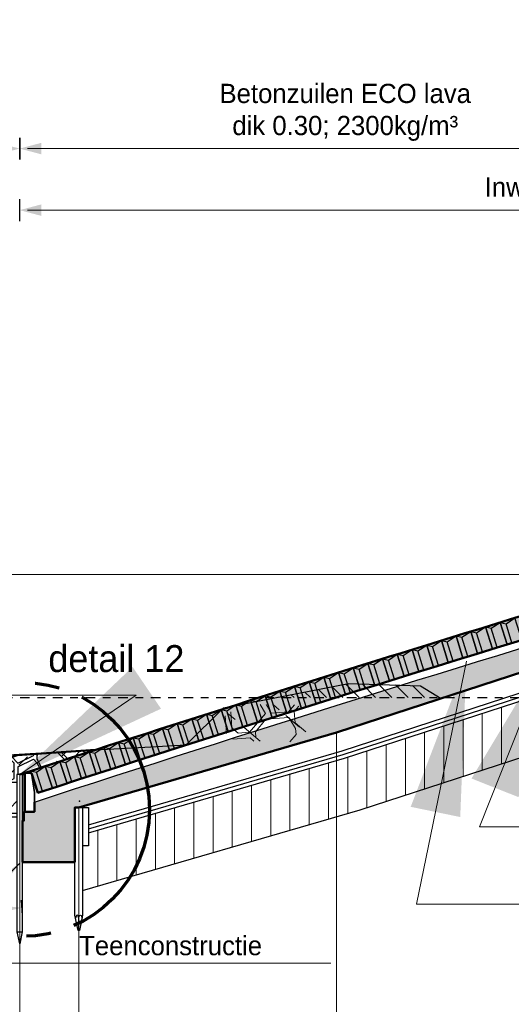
# Model space of a CAD drawing. Header units: metres. Extents: x 132 to 905, y -50 to 63.
# Tile 64 of 86: x 728.51 to 734.91, y -42.82 to -30.02. Entities that reach past the tile are written whole.
import ezdxf
from ezdxf.enums import TextEntityAlignment as Align

# ---------------------------------------------------------------- set-up
doc = ezdxf.new("R2010")
doc.units = ezdxf.units.M
doc.header["$LTSCALE"] = 0.1
doc.linetypes.add('CENTER2', pattern=[28.574999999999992, 19.05, -3.174999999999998, 3.174999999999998, -3.174999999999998])
doc.linetypes.add('NAP', pattern=[20, 12.5, -2.5, 2.5, -2.5])
for name, color, linetype in [('DP-arcering_lgrijs', 9, 'Continuous'), ('DP-BS-KANT-KREUKELBERM', 255, 'Continuous'), ('DP-BS-TEENSCHOT-GECONSTRUEERD', 198, 'Continuous'), ('DP-Matenbalk_bestaandehoogten', 6, 'Continuous'), ('DP-NW-Maatvoering', 7, 'Continuous')]:
    doc.layers.add(name, color=color, linetype=linetype)
for name, color, linetype, lineweight in [('DP-BS-arcering_klei', 253, 'Continuous', 0), ('DP-BS-arcering_kreukelberm', 253, 'Continuous', 0), ('DP-BS-Matenbalk_verlenglijnen', 253, 'Continuous', 0), ('DP-BS-profiel', 2, 'Continuous', 25), ('DP-NAP-lijn', 6, 'NAP', 25), ('DP-NW-arcering_betonzuilen', 6, 'Continuous', 25), ('DP-NW-arcering_grond ontgraven', 1, 'Continuous', 18), ('DP-NW-arcering_kreukelberm', 2, 'Continuous', 25), ('DP-NW-arcering_waterremmende_onderlaag', 7, 'Continuous', 18), ('DP-NW-Matenbalk_verlenglijnen', 135, 'Continuous', 0), ('DP-NW-Profiel', 4, 'Continuous', 50), ('DP-NW-Teenschot', 2, 'Continuous', 25), ('DP-NW-Uitvullaag', 1, 'Uitvullaag', 18), ('DP-Waterlijn', 1, 'Continuous', 13), ('DP-Waterlijn_tekst', 7, 'Continuous', 35), ('Plts-Detail', 5, 'CENTER2', 70)]:
    doc.layers.add(name, color=color, linetype=linetype, lineweight=lineweight)
doc.layers.add('DP-NW-arcrand', color=142, linetype='Continuous', plot=False)
doc.styles.add('Ontwnota-dwp-Bruinissepolder tot Grevelingendam$0$StagCAD', font='StagCAD.ttf')
doc.styles.add('StagCAD', font='StagCAD.ttf')
doc.linetypes.add('Uitvullaag', pattern='A,0,-0.005,[191,UITVULLAAG.shx,S=0.006999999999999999,R=0,X=0,Y=0],-0.5', length=0.505)
doc.dimstyles.new('GM-maatvoering', dxfattribs={"dimtxt": 2.5, "dimasz": 2.5, "dimexe": 1, "dimexo": 0, "dimgap": 1, "dimtad": 1, "dimrnd": 0.001, "dimzin": 1, "dimdsep": 46, "dimtxsty": 'StagCAD', "dimcen": 0.09, "dimclrd": 1, "dimclre": 1, "dimclrt": 7, "dimazin": 0, "dimtfac": 1, "dimtix": 1, "dimtmove": 0, "dimatfit": 3, "dimfxl": 1, "dimfxlon": 1, "dimtvp": 0.8299999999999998, "dimtolj": 1, "dimtzin": 0, "dimlwd": 15, "dimlwe": 15, "dimarcsym": 0})
doc.dimstyles.new('leader 1_100', dxfattribs={"dimscale": 0.1, "dimtxt": 2.5, "dimasz": 2, "dimexe": 0, "dimexo": 0, "dimgap": 1, "dimtad": 1, "dimrnd": 0.001, "dimzin": 1, "dimdsep": 46, "dimtxsty": 'StagCAD', "dimblk": 'RAD_PIJL', "dimcen": 0.09, "dimse1": 1, "dimse2": 1, "dimclrd": 1, "dimclre": 1, "dimclrt": 7, "dimazin": 0, "dimtfac": 1, "dimtix": 1, "dimtmove": 0, "dimatfit": 0, "dimfxl": 1, "dimtvp": 0.8299999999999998, "dimtolj": 1, "dimtzin": 0, "dimlwd": 15, "dimarcsym": 0})
doc.dimstyles.new('Ontwnota-dwp-Bruinissepolder tot Grevelingendam$0$GM-maatvoering', dxfattribs={"dimtxt": 2.5, "dimasz": 1, "dimexe": 0, "dimexo": 0, "dimgap": 1, "dimtad": 1, "dimrnd": 0.001, "dimzin": 1, "dimdsep": 46, "dimtxsty": 'Ontwnota-dwp-Bruinissepolder tot Grevelingendam$0$StagCAD', "dimblk1": 'Ontwnota-dwp-Bruinissepolder tot Grevelingendam$0$DIM_PIJL', "dimblk2": 'Ontwnota-dwp-Bruinissepolder tot Grevelingendam$0$DIM_PIJL', "dimsah": 1, "dimcen": 0.09, "dimse1": 1, "dimse2": 1, "dimclrd": 1, "dimclre": 1, "dimclrt": 7, "dimazin": 0, "dimtfac": 1, "dimtix": 1, "dimtmove": 0, "dimatfit": 3, "dimldrblk": 'Ontwnota-dwp-Bruinissepolder tot Grevelingendam$0$RAD_PIJL', "dimfxl": 1, "dimtvp": 0.8299999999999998, "dimtolj": 1, "dimtzin": 0, "dimlwd": 15, "dimarcsym": 0})
doc.dimstyles.new('Ontwnota-dwp-Bruinissepolder tot Grevelingendam$0$leader 1_100', dxfattribs={"dimscale": 0.1, "dimtxt": 2.5, "dimasz": 2, "dimexe": 0, "dimexo": 0, "dimgap": 1, "dimtad": 1, "dimrnd": 0.001, "dimzin": 1, "dimdsep": 46, "dimtxsty": 'Ontwnota-dwp-Bruinissepolder tot Grevelingendam$0$StagCAD', "dimblk": 'Ontwnota-dwp-Bruinissepolder tot Grevelingendam$0$RAD_PIJL', "dimcen": 0.09, "dimse1": 1, "dimse2": 1, "dimclrd": 1, "dimclre": 1, "dimclrt": 7, "dimazin": 0, "dimtfac": 1, "dimtix": 1, "dimtmove": 0, "dimatfit": 0, "dimfxl": 1, "dimtvp": 0.8299999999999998, "dimtolj": 1, "dimtzin": 0, "dimlwd": 15, "dimarcsym": 0})

# ---------------------------------------------------------------- blocks, each defined once
blk = doc.blocks.new('RAD_PIJL')
at = {"color": 1, "linetype": 'Continuous'}
blk.add_solid([(-2.828427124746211, -0.75), (-2.828427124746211, 0.75), (0, 0)], dxfattribs=at)
blk = doc.blocks.new('Ontwnota-dwp-Bruinissepolder tot Grevelingendam$0$DIM_PIJL')
at = {"color": 1}
blk.add_line((0, 1.414213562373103), (0, -1.414213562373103), dxfattribs=at)
at = {"color": 1, "linetype": 'ByBlock'}
blk.add_solid([(-2.828427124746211, -0.75), (-2.828427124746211, 0.75), (0, 0)], dxfattribs=at)
blk = doc.blocks.new('*D125')
at = {"layer": 'Defpoints', "color": 0, "transparency": 16777216}
for p in [(736.9804201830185, -31.69903825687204), (736.9804201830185, -37.18385292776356), (728.5140032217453, -39.8338011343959)]:
    blk.add_point(p, dxfattribs=at)
at = {"layer": 'DP-NW-Maatvoering', "color": 1, "lineweight": 15, "transparency": 16777216}
blk.add_line((728.6140032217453, -31.69903825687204), (736.8804201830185, -31.69903825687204), dxfattribs=at)
at = {"layer": 'DP-NW-Maatvoering', "color": 1, "lineweight": 15, "transparency": 16777216, "xscale": 0.1, "yscale": 0.1, "zscale": 0.1, "rotation": 180}
blk.add_blockref('Ontwnota-dwp-Bruinissepolder tot Grevelingendam$0$DIM_PIJL', (728.5140032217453, -31.69903825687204), dxfattribs=at)
at = {"layer": 'DP-NW-Maatvoering', "color": 1, "lineweight": 15, "transparency": 16777216, "xscale": 0.1, "yscale": 0.1, "zscale": 0.1}
blk.add_blockref('Ontwnota-dwp-Bruinissepolder tot Grevelingendam$0$DIM_PIJL', (736.9804201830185, -31.69903825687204), dxfattribs=at)
at = {"layer": 'DP-NW-Maatvoering', "color": 7, "transparency": 16777216, "insert": (732.747211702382, -31.2282049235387), "char_height": 0.25, "attachment_point": 5, "style": 'Ontwnota-dwp-Bruinissepolder tot Grevelingendam$0$StagCAD'}
blk.add_mtext('\\A1;Betonzuilen ECO lava\\Pdik 0.30; 2300kg/m³', dxfattribs=at)
blk = doc.blocks.new('Ontwnota-dwp-Bruinissepolder tot Grevelingendam$0$RAD_PIJL')
at = {"color": 1, "linetype": 'Continuous'}
blk.add_solid([(-2.828427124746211, -0.75), (-2.828427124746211, 0.75), (0, 0)], dxfattribs=at)
blk = doc.blocks.new('*D126')
at = {"layer": 'Defpoints', "color": 0, "transparency": 16777216}
for p in [(728.5140032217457, -31.69903825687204), (728.5140032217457, -39.83380113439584), (723.4876077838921, -40.83593070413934)]:
    blk.add_point(p, dxfattribs=at)
at = {"layer": 'DP-NW-Maatvoering', "color": 1, "lineweight": 15, "transparency": 16777216}
blk.add_line((723.5876077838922, -31.69903825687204), (728.4140032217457, -31.69903825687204), dxfattribs=at)
at = {"layer": 'DP-NW-Maatvoering', "color": 1, "lineweight": 15, "transparency": 16777216, "xscale": 0.1, "yscale": 0.1, "zscale": 0.1, "rotation": 180}
blk.add_blockref('Ontwnota-dwp-Bruinissepolder tot Grevelingendam$0$DIM_PIJL', (723.4876077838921, -31.69903825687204), dxfattribs=at)
at = {"layer": 'DP-NW-Maatvoering', "color": 1, "lineweight": 15, "transparency": 16777216, "xscale": 0.1, "yscale": 0.1, "zscale": 0.1}
blk.add_blockref('Ontwnota-dwp-Bruinissepolder tot Grevelingendam$0$DIM_PIJL', (728.5140032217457, -31.69903825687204), dxfattribs=at)
at = {"layer": 'DP-NW-Maatvoering', "color": 7, "transparency": 16777216, "insert": (726.0008055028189, -31.2282049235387), "char_height": 0.25, "attachment_point": 5, "style": 'Ontwnota-dwp-Bruinissepolder tot Grevelingendam$0$StagCAD'}
blk.add_mtext('\\A1;Kreukelberm;\\Pbreuksteen 40-200kg', dxfattribs=at)
blk = doc.blocks.new('*D127')
at = {"layer": 'Defpoints', "color": 0, "transparency": 16777216}
for p in [(745.4932041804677, -32.49903825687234), (745.4932041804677, -35.09383309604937), (728.5140032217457, -39.83380113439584)]:
    blk.add_point(p, dxfattribs=at)
at = {"layer": 'DP-NW-Maatvoering', "color": 1, "lineweight": 15, "transparency": 16777216}
blk.add_line((728.6140032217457, -32.49903825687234), (745.3932041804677, -32.49903825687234), dxfattribs=at)
at = {"layer": 'DP-NW-Maatvoering', "color": 1, "lineweight": 15, "transparency": 16777216, "xscale": 0.1, "yscale": 0.1, "zscale": 0.1, "rotation": 180}
blk.add_blockref('Ontwnota-dwp-Bruinissepolder tot Grevelingendam$0$DIM_PIJL', (728.5140032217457, -32.49903825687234), dxfattribs=at)
at = {"layer": 'DP-NW-Maatvoering', "color": 1, "lineweight": 15, "transparency": 16777216, "xscale": 0.1, "yscale": 0.1, "zscale": 0.1}
blk.add_blockref('Ontwnota-dwp-Bruinissepolder tot Grevelingendam$0$DIM_PIJL', (745.4932041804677, -32.49903825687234), dxfattribs=at)
at = {"layer": 'DP-NW-Maatvoering', "color": 7, "transparency": 16777216, "insert": (737.0036037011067, -32.23653825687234), "char_height": 0.25, "attachment_point": 5, "style": 'Ontwnota-dwp-Bruinissepolder tot Grevelingendam$0$StagCAD'}
blk.add_mtext('\\A1;Inwassen met steenslag 4/32mm', dxfattribs=at)
blk = doc.blocks.new('*U50')
at = {"layer": 'DP-NAP-lijn'}
blk.add_line((0, 0), (422.3512536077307, 0), dxfattribs=at)
at = {"layer": 'DP-Waterlijn'}
blk.add_line((0, 16.00000000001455), (205.5626785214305, 16.00000000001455), dxfattribs=at)
at = {"layer": 'DP-NAP-lijn', "style": 'StagCAD'}
blk.add_attdef('NAPLIJN', (6.246522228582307, 0.9999999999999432), '', height=2.5, dxfattribs=at)
at = {"layer": 'DP-Waterlijn_tekst', "style": 'StagCAD'}
blk.add_attdef('WP', text='', height=2.5, dxfattribs=at).set_placement((11.17347716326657, 16.00000000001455), align=Align.BOTTOM_CENTER)
blk = doc.blocks.new('dp793')
at = {"layer": 'DP-BS-arcering_klei'}
h = blk.add_hatch(dxfattribs=at)
h.set_pattern_fill('_U', color=251, scale=0.25, angle=90.00000000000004, pattern_type=0)
h.set_pattern_definition([(90, (-485.9712430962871, 14.83380113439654), (-0.25, -1e-16), [])])
h.paths.add_polyline_path([(15.47349655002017, -25.45820244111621), (18.87025396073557, -24.35342750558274), (18.87025396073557, -23.61733376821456), (15.26746155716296, -24.78912034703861), (11.93870246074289, -25.75711173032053), (11.93870246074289, -25.92896311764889), (11.86370246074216, -25.92896311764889), (11.86370246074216, -26.50791780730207)])
at = {"layer": 'DP-BS-arcering_kreukelberm'}
h = blk.add_hatch(dxfattribs=at)
h.set_pattern_fill('NATUURST', color=251, scale=0.15, angle=94.43536414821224, style=0, pattern_type=2)
h.set_pattern_definition([(94.43536414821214, (-27.78964255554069, 1.041055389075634), (-1.61150943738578, 1.379506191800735), [0.07499999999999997, -0.07499999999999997, 0.1499999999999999, -1.2]), (94.43536414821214, (-27.81801729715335, 0.4370521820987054), (-1.61150943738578, 1.379506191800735), [0.3749999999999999, -1.125]), (94.43536414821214, (-27.88699260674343, 0.3564767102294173), (-1.61150943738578, 1.379506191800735), [0.3749999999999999, -1.125]), (94.43536414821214, (-28.3130702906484, 1.000454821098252), (-1.61150943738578, 1.379506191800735), [0.07499999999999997, -1.425]), (94.43536414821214, (-28.40462026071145, 0.2411007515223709), (-1.61150943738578, 1.379506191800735), [0.2249999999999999, -1.274999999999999]), (94.43536414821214, (-28.47939565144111, 0.2353006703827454), (-1.61150943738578, 1.379506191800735), [0.2249999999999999, -1.274999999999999]), (94.43536414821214, (-28.62377201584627, 1.126805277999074), (-1.61150943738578, 1.379506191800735), [0.4499999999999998, -1.05]), (94.43536414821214, (-28.69274732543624, 1.046229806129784), (-1.61150943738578, 1.379506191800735), [0.4499999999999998, -1.05]), (94.43536414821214, (-28.81329770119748, 0.6607526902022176), (-1.61150943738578, 1.379506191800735), [0.1499999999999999, -1.349999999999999]), (94.43536414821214, (-28.89387317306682, 0.7297279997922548), (-1.61150943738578, 1.379506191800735), [0.07499999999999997, -1.425]), (94.43536414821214, (-28.99122322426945, 0.0451493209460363), (-1.61150943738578, 1.379506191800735), [0.07499999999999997, -0.07499999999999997, 0.07499999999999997, -1.274999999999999]), (184.4353641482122, (-28.69212166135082, 0.06834964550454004), (-1.379506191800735, -1.61150943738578), [0.2249999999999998, -1.274999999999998]), (184.4353641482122, (-28.1744940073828, 0.1837256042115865), (-1.379506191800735, -1.61150943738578), [0.07499999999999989, -0.1499999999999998, 0.07499999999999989, -0.1499999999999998, 0.2999999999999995, -0.7499999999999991]), (184.4353641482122, (-29.08339885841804, 0.2636754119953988), (-1.379506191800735, -1.61150943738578), [0.07499999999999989, -1.424999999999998]), (184.4353641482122, (-28.42782058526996, 0.5402023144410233), (-1.379506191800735, -1.61150943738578), [0.07499999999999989, -1.424999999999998]), (184.4353641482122, (-28.80749762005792, 0.585977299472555), (-1.379506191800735, -1.61150943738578), [0.07499999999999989, -1.424999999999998]), (184.4353641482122, (-27.99656848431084, 0.7993289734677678), (-1.379506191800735, -1.61150943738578), [0.1499999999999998, -1.349999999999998]), (184.4353641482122, (-27.92759317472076, 0.8799044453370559), (-1.379506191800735, -1.61150943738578), [0.2249999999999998, -1.274999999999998]), (184.4353641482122, (-28.83069794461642, 0.8850788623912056), (-1.379506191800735, -1.61150943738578), [0.1499999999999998, -0.07499999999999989, 0.1499999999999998, -1.124999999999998]), (184.4353641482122, (-28.38784568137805, 0.9946547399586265), (-1.379506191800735, -1.61150943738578), [0.2999999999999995, -1.199999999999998]), (184.4353641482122, (-28.39364576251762, 1.069430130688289), (-1.379506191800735, -1.61150943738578), [0.1499999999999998, -1.349999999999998]), (184.4353641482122, (-27.88181818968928, 1.259581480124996), (-1.379506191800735, -1.61150943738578), [0.2999999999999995, -1.199999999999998]), (184.4353641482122, (-27.88761827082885, 1.334356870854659), (-1.379506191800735, -1.61150943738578), [0.2249999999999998, -1.274999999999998]), (139.4353641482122, (-27.9159930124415, 0.7303536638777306), (-1.495507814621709, -0.1160016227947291), [0.106066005, -2.01525433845]), (139.4353641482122, (-28.30727020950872, 0.9256794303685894), (-1.495507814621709, -0.1160016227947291), [0.106066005, -2.01525433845]), (139.4353641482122, (-28.54319654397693, 1.057829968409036), (-1.495507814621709, -0.1160016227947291), [0.106066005, -2.01525433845]), (139.4353641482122, (-28.61154618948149, -0.0006256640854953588), (-1.495507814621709, -0.1160016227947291), [0.106066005, -2.01525433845]), (139.4353641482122, (-28.92224791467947, 0.1257247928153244), (-1.495507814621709, -0.1160016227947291), [0.106066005, -2.01525433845]), (139.4353641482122, (-28.15191934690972, 0.8625042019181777), (-1.495507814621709, -0.1160016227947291), [0.2121315, -1.909188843]), (139.4353641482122, (-29.13559958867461, 0.9366539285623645), (-1.495507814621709, -0.1160016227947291), [0.2121315, -1.909188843]), (229.4353641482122, (-27.70906708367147, 0.9720800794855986), (0.1160016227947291, -1.495507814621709), [0.2121315, -1.909188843]), (229.4353641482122, (-27.78964255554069, 1.041055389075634), (0.1160016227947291, -1.495507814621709), [0.2121315, -1.909188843]), (229.4353641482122, (-28.18091975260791, 1.236381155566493), (0.1160016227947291, -1.495507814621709), [0.2121315, -1.909188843]), (229.4353641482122, (-28.68694724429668, 0.971454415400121), (0.1160016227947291, -1.495507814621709), [0.2121315, -1.909188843]), (229.4353641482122, (-28.69274732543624, 1.046229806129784), (0.1160016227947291, -1.495507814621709), [0.2121315, -1.909188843]), (229.4353641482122, (-28.22089465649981, 0.7819287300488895), (0.1160016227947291, -1.495507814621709), [0.318198, -1.803122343]), (229.4353641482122, (-28.18671983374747, 1.311156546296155), (0.1160016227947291, -1.495507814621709), [0.318198, -1.803122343]), (229.4353641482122, (-28.14611926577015, 0.787728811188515), (0.1160016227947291, -1.495507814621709), [0.42426405, -1.697056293]), (229.4353641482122, (-28.99122322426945, 0.0451493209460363), (0.1160016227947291, -1.495507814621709), [0.42426405, -1.697056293]), (229.4353641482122, (-28.91644783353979, 0.05094940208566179), (0.1160016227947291, -1.495507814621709), [0.42426405, -1.697056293]), (229.4353641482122, (-28.09971861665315, 0.1895256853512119), (0.1160016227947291, -1.495507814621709), [0.106066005, -2.01525433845]), (229.4353641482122, (-28.47359557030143, 0.1605252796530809), (0.1160016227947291, -1.495507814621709), [0.106066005, -2.01525433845]), (121.0004153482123, (-27.79544263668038, 1.115830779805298), (-0.1160016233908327, 1.49550781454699), [0.167705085, -3.18639687]), (121.0004153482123, (-28.22089465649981, 0.7819287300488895), (-0.1160016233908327, 1.49550781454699), [0.167705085, -3.18639687]), (121.0004153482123, (-28.11194444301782, 1.316956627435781), (-0.1160016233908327, 1.49550781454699), [0.3354102, -3.0186917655]), (121.0004153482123, (-28.18671983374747, 1.311156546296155), (-0.1160016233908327, 1.49550781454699), [0.3354102, -3.0186917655]), (157.8703129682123, (-28.89967325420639, 0.8045033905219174), (-1.495507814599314, -0.1160016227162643), [0.1677, -1.677, 0.3354, -1.1740019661]), (157.8703129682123, (-28.24346931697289, 0.1031501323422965), (-1.495507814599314, -0.1160016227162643), [0.167705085, -3.18639687]), (157.8703129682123, (-27.66266643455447, 0.3738769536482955), (-1.495507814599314, -0.1160016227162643), [0.167705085, -3.18639687]), (157.8703129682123, (-28.24926939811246, 0.177925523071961), (-1.495507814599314, -0.1160016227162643), [0.167705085, -3.18639687]), (157.8703129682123, (-28.98024872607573, 0.8734787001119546), (-1.495507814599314, -0.1160016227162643), [0.167705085, -3.18639687]), (157.8703129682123, (-28.89967325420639, 0.8045033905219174), (-1.495507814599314, -0.1160016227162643), [0.167705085, -3.18639687]), (157.8703129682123, (-28.50259597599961, 0.534402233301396), (-1.495507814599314, -0.1160016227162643), [0.3354102, -3.0186917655]), (157.8703129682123, (-28.49679589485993, 0.4596268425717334), (-1.495507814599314, -0.1160016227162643), [0.3354102, -3.0186917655]), (211.0004153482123, (-28.47939565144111, 0.2353006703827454), (-1.49550781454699, -0.1160016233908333), [0.1677050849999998, -3.186396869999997]), (211.0004153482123, (-27.81221721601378, 0.3622767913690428), (-1.49550781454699, -0.1160016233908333), [0.3354101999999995, -3.018691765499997]), (211.0004153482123, (-27.88699260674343, 0.3564767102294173), (-1.49550781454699, -0.1160016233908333), [0.3354101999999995, -3.018691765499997]), (247.8703129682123, (-28.88227301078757, 0.5801772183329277), (0.1160016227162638, -1.495507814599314), [0.3354102, -3.0186917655]), (247.8703129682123, (-28.89387317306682, 0.7297279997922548), (0.1160016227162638, -1.495507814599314), [0.503115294, -2.8509866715]), (139.4353641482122, (-27.65929902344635, 0.3304638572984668), (-0.3048306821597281, -0.3560966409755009), [0.234375, -0.1171875])])
h.paths.add_polyline_path([(13.83350564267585, -24.55974781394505), (14.63230234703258, -24.57758329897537), (14.96697506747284, -24.25191627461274), (14.63656575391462, -24.09506023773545), (13.93067713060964, -24.08793510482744), (13.5914509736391, -24.32823679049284)])
at = {"layer": 'DP-BS-KANT-KREUKELBERM'}
blk.add_point((15.16444406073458, -24.45457929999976), dxfattribs=at)
at = {"layer": 'DP-BS-Matenbalk_verlenglijnen'}
for p, q in [((15.16444406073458, -24.45457929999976), (15.16444406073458, -31.09999999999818)), ((11.81370246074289, -25.42896311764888), (11.81370246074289, -31.09999999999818))]:
    blk.add_line(p, q, dxfattribs=at)
at = {"layer": 'DP-BS-profiel', "color": 1}
for p, q in [((11.76370246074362, -25.42896311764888), (11.86370246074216, -25.42896311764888)), ((11.81370246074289, -27.02896311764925), (11.81370246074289, -26.86896286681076))]:
    blk.add_line(p, q, dxfattribs=at)
for points in [[(11.8137024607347, -25.42896311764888), (15.16444406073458, -24.45457929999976), (18.92025396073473, -23.23302469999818)], [(11.93870246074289, -25.65296939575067), (15.23802798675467, -24.69353719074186), (18.87025396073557, -23.5121775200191)], [(11.93870246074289, -25.75711173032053), (15.26746155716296, -24.78912034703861), (18.87025396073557, -23.61733376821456)], [(11.53972516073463, -24.70799999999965), (12.67200256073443, -24.64435739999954), (13.21209746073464, -24.61399999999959), (13.69648966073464, -24.13399999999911), (15.31981456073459, -23.8179999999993), (16.2588118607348, -23.84599999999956), (16.52672563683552, -24.01150540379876)], [(11.86370246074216, -26.50791780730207), (15.47349655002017, -25.45820244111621), (18.87025396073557, -24.35342750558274)], [(2.876297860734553, -25.87799999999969), (5.233307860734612, -25.08799999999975), (11.53972516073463, -24.70799999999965)], [(11.86370246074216, -25.42896311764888), (11.93870246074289, -25.42896311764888), (11.93870246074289, -25.92896311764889), (11.86370246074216, -25.92896311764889)]]:
    blk.add_lwpolyline(points, dxfattribs=at)
at = {"layer": 'DP-BS-profiel', "color": 8}
blk.add_lwpolyline([(11.93870246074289, -25.70504056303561), (15.25274477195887, -24.74132876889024), (18.87025396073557, -23.56475564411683)], dxfattribs=at)
at = {"layer": 'DP-BS-profiel', "color": 1}
blk.add_lwpolyline([(11.76370246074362, -26.82896311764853), (11.76370246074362, -25.42896311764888), (11.77370246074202, -25.41896311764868), (11.85370246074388, -25.41896311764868), (11.86370246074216, -25.42896311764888), (11.86370246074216, -26.82896311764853), (11.82370246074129, -27.02896311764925), (11.80370246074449, -27.02896311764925)], close=True, dxfattribs=at)
blk.add_ellipse((11.79270246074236, -26.8689631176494), major_axis=(0, 0.0399999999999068), ratio=0.5250000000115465, start_param=4.712388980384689, end_param=7.853981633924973, dxfattribs=at)
at = {"layer": 'DP-BS-profiel', "color": 1, "extrusion": (0, 0, -1)}
blk.add_ellipse((11.83470246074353, -26.8689631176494), major_axis=(0, 0.0399999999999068), ratio=0.5250000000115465, start_param=4.712388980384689, end_param=7.853981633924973, dxfattribs=at)
at = {"layer": 'DP-BS-TEENSCHOT-GECONSTRUEERD'}
blk.add_point((11.8233348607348, -25.34853149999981), dxfattribs=at)
at = {"layer": 'DP-Matenbalk_bestaandehoogten'}
for points in [[(15.16444406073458, -24.45457929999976, 0), (15.16444406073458, -24.45457929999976, 0)], [(11.8233348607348, -25.34853149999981, 0), (11.8233348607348, -25.34853149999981, 0)]]:
    blk.add_polyline3d(points, dxfattribs=at)
at = {"layer": 'DP-NAP-lijn', "ltscale": 4, "xscale": 0.0999999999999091, "yscale": 0.0999999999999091, "zscale": 0.0999999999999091}
blk.add_blockref('*U50', (0, -24.00000000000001), dxfattribs=at)
blk = doc.blocks.new('BTZL-30-20')
blk.add_line((0.0666666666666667, 0), (0.0666666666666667, 0.262))
blk.add_lwpolyline([(0, 0), (0.2, 0), (0.2, 0.3), (0, 0.3)], close=True)
blk.add_lwpolyline([(0, 0.3), (0.0666666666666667, 0.262), (0.2, 0.3)])
blk = doc.blocks.new('*D210')
at = {"layer": 'Defpoints', "color": 0, "transparency": 16777216}
for p in [(728.4790032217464, -40.53516876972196), (723.487607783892, -40.83593070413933), (728.5411657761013, -41.56680826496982)]:
    blk.add_point(p, dxfattribs=at)
at = {"layer": 'DP-NW-Maatvoering', "color": 1, "lineweight": 15, "transparency": 16777216}
for p, q in [((723.7993177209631, -41.85253345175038), (728.2916183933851, -41.58184501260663)), ((728.5351510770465, -41.46698931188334), (728.547180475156, -41.66662721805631)), ((723.5437556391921, -41.7677512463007), (723.5557850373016, -41.96738915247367))]:
    blk.add_line(p, q, dxfattribs=at)
at = {"layer": 'DP-NW-Maatvoering', "color": 1, "transparency": 16777216}
for points in [[(728.2891122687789, -41.54025378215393), (728.2941245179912, -41.62343624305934), (728.5411657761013, -41.56680826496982)], [(723.796811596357, -41.81094222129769), (723.8018238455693, -41.89412468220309), (723.5497703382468, -41.86757019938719)]]:
    blk.add_solid(points, dxfattribs=at)
at = {"layer": 'DP-NW-Maatvoering', "color": 7, "transparency": 16777216, "insert": (726.031934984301, -41.49259658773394), "char_height": 0.25, "attachment_point": 5, "rotation": 3.448249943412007, "style": 'StagCAD'}
blk.add_mtext('\\A1;5.00', dxfattribs=at)

msp = doc.modelspace()

# ---------------------------------------------------------------- hatches: boundary and pattern name
at = {"layer": 'DP-arcering_lgrijs'}
h = msp.add_hatch(color=256, dxfattribs=at)
h.dxf.hatch_style = 1
edge = h.paths.add_edge_path()
edge.add_line((737.0667301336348, -37.47115110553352), (736.9804201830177, -37.18380113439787))
edge.add_arc((848.1274652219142, -407.1340893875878), 386.286009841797, 106.7222535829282, 108.0159620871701)
edge.add_line((728.6561794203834, -39.7875319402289), (728.7489592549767, -40.07282460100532))
edge.add_arc((854.0841899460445, -426.1830436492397), 405.9433720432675, 106.7538463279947, 107.98394767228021, ccw=False)
edge = h.paths.add_edge_path()
edge.add_line((740.483355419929, -36.52100258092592), (740.3895719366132, -36.18380113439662))
edge.add_arc((856.6059123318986, -441.8497414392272), 421.9847069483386, 105.986100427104, 106.4684921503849)
edge.add_line((736.9782983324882, -37.17663031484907), (737.0667301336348, -37.47115110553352))
edge.add_line((737.0667301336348, -37.47115110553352), (737.0811209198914, -37.51905340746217))
edge.add_arc((797.9331021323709, -238.6581657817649), 210.142585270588, 105.86577000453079, 106.83249710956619, ccw=False)
at = {"layer": 'DP-NW-arcering_grond ontgraven'}
h = msp.add_hatch(dxfattribs=at)
h.set_pattern_fill('_U', color=256, scale=0.15, angle=135, pattern_type=0)
h.set_pattern_definition([(135, (0, 0), (-0.1060660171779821, -0.1060660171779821), [])])
h.paths.add_polyline_path([(732.7884505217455, -38.65180113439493), (731.8534975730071, -38.83380113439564), (733.9767370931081, -38.83380113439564), (733.7274478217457, -38.67980113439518)])
at = {"layer": 'DP-NW-arcering_kreukelberm'}
h = msp.add_hatch(dxfattribs=at)
h.set_pattern_fill('NATUURST', color=256, scale=0.1, style=0, pattern_type=2)
h.set_pattern_definition([(0, (723.2913929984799, -40.93632248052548), (1, 1), [0.05, -0.05, 0.1, -0.8]), (0, (722.8913929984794, -40.88632248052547), (1, 1), [0.25, -0.75]), (0, (722.8413929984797, -40.83632248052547), (1, 1), [0.25, -0.75]), (0, (723.2913929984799, -40.58632248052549), (1, 1), [0.05, -0.95]), (0, (722.7913929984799, -40.48632248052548), (1, 1), [0.15, -0.85]), (0, (722.7913929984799, -40.43632248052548), (1, 1), [0.15, -0.85]), (0, (723.3913929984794, -40.38632248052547), (1, 1), [0.3, -0.7000000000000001]), (0, (723.3413929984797, -40.33632248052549), (1, 1), [0.3, -0.7000000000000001]), (0, (723.0913929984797, -40.23632248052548), (1, 1), [0.1, -0.9]), (0, (723.1413929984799, -40.18632248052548), (1, 1), [0.05, -0.95]), (0, (722.6913929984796, -40.08632248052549), (1, 1), [0.05, -0.05, 0.05, -0.85]), (90, (722.6913929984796, -40.28632248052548), (-1, 1), [0.15, -0.85]), (90, (722.7413929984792, -40.63632248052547), (-1, 1), [0.05, -0.1, 0.05, -0.1, 0.2, -0.5]), (90, (722.8413929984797, -40.03632248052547), (-1, 1), [0.05, -0.95]), (90, (722.9913929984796, -40.48632248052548), (-1, 1), [0.05, -0.95]), (90, (723.0413929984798, -40.23632248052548), (-1, 1), [0.05, -0.95]), (90, (723.1413929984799, -40.78632248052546), (-1, 1), [0.1, -0.9]), (90, (723.1913929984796, -40.83632248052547), (-1, 1), [0.15, -0.85]), (90, (723.2413929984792, -40.23632248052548), (-1, 1), [0.1, -0.05, 0.1, -0.75]), (90, (723.2913929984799, -40.53632248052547), (-1, 1), [0.2, -0.8]), (90, (723.3413929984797, -40.53632248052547), (-1, 1), [0.1, -0.9]), (90, (723.4413929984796, -40.88632248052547), (-1, 1), [0.2, -0.8]), (90, (723.4913929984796, -40.88632248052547), (-1, 1), [0.15, -0.85]), (45, (723.0913929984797, -40.83632248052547), (0, 1.000000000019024), [0.07071067, -1.343502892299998]), (45, (723.2413929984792, -40.58632248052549), (0, 1.000000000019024), [0.07071067, -1.343502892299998]), (45, (723.3413929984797, -40.43632248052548), (0, 1.000000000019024), [0.07071067, -1.343502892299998]), (45, (722.6413929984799, -40.33632248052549), (0, 1.000000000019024), [0.07071067, -1.343502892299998]), (45, (722.7413929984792, -40.13632248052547), (0, 1.000000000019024), [0.07071067, -1.343502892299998]), (45, (723.1913929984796, -40.68632248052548), (0, 1.000000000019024), [0.141421, -1.272792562]), (45, (723.2913929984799, -40.03632248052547), (0, 1.000000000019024), [0.141421, -1.272792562]), (135, (723.2413929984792, -40.98632248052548), (-1.000000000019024, 0), [0.141421, -1.272792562]), (135, (723.2913929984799, -40.93632248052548), (-1.000000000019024, 0), [0.141421, -1.272792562]), (135, (723.4413929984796, -40.68632248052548), (-1.000000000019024, 0), [0.141421, -1.272792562]), (135, (723.2913929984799, -40.33632248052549), (-1.000000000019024, 0), [0.141421, -1.272792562]), (135, (723.3413929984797, -40.33632248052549), (-1.000000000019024, 0), [0.141421, -1.272792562]), (135, (723.1413929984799, -40.63632248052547), (-1.000000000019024, 0), [0.212132, -1.202081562]), (135, (723.4913929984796, -40.68632248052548), (-1.000000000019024, 0), [0.212132, -1.202081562]), (135, (723.1413929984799, -40.68632248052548), (-1.000000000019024, 0), [0.2828427, -1.131370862]), (135, (722.6913929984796, -40.08632248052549), (-1.000000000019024, 0), [0.2828427, -1.131370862]), (135, (722.6913929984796, -40.13632248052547), (-1.000000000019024, 0), [0.2828427, -1.131370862]), (135, (722.7413929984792, -40.68632248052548), (-1.000000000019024, 0), [0.07071067, -1.343502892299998]), (135, (722.7413929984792, -40.43632248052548), (-1.000000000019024, 0), [0.07071067, -1.343502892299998]), (26.56505119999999, (723.3413929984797, -40.93632248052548), (1.000000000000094, 4.000645e-10), [0.11180339, -2.12426458]), (26.56505119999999, (723.1413929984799, -40.63632248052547), (1.000000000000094, 4.000645e-10), [0.11180339, -2.12426458]), (26.56505119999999, (723.4913929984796, -40.73632248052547), (1.000000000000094, 4.000645e-10), [0.2236067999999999, -2.012461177]), (26.56505119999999, (723.4913929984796, -40.68632248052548), (1.000000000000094, 4.000645e-10), [0.2236067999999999, -2.012461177]), (63.43494882, (723.1913929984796, -40.18632248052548), (5.09986e-11, 1.000000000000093), [0.1117999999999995, -1.11799999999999, 0.2235999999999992, -0.7826679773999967]), (63.43494882, (722.6913929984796, -40.58632248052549), (5.09986e-11, 1.000000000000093), [0.1118033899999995, -2.124264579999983]), (63.43494882, (722.8413929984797, -40.98632248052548), (5.09986e-11, 1.000000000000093), [0.1118033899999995, -2.124264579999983]), (63.43494882, (722.7413929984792, -40.58632248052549), (5.09986e-11, 1.000000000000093), [0.1118033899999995, -2.124264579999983]), (63.43494882, (723.2413929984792, -40.13632248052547), (5.09986e-11, 1.000000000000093), [0.1118033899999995, -2.124264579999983]), (63.43494882, (723.1913929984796, -40.18632248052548), (5.09986e-11, 1.000000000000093), [0.1118033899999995, -2.124264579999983]), (63.43494882, (722.9913929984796, -40.43632248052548), (5.09986e-11, 1.000000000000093), [0.2236067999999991, -2.012461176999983]), (63.43494882, (722.9413929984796, -40.43632248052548), (5.09986e-11, 1.000000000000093), [0.2236067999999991, -2.012461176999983]), (116.5650512, (722.7913929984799, -40.43632248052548), (-4.000649e-10, 1.000000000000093), [0.1118033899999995, -2.124264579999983]), (116.5650512, (722.8413929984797, -40.88632248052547), (-4.000649e-10, 1.000000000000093), [0.2236067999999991, -2.012461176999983]), (116.5650512, (722.8413929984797, -40.83632248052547), (-4.000649e-10, 1.000000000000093), [0.2236067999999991, -2.012461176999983]), (153.43494882, (723.0413929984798, -40.18632248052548), (-1.000000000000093, 5.099899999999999e-11), [0.2236067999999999, -2.012461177]), (153.43494882, (723.1413929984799, -40.18632248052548), (-1.000000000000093, 5.099899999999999e-11), [0.335410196, -1.900657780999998]), (45, (722.8123639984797, -40.98632248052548), (-0.2209708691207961, 0.2209708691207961), [0.15625, -0.078125])])
h.paths.add_polyline_path([(723.4876077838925, -40.8359307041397), (722.82808912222, -40.17641204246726), (727.558095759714, -39.89140037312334), (728.4807380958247, -39.58385292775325), (729.4999477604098, -39.51417022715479), (728.5140032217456, -39.83380113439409), (728.4790032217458, -39.83380113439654), (728.4790032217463, -40.18516876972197), (728.4790032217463, -40.53516876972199)])
at = {"layer": 'DP-NW-arcering_waterremmende_onderlaag'}
h = msp.add_hatch(dxfattribs=at)
h.set_pattern_fill('GWI_ZANDGRIND', color=256, scale=0.3, pattern_type=2)
h.set_pattern_definition([(0, (44.54971207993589, -3.883380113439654), (0, 0.075), [0, -0.0866025]), (0, (44.53966387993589, -3.920880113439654), (0.0866025, 0.15), [0.0200964, -0.1531086]), (30, (44.55976027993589, -3.920880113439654), (0.0866025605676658, 0.1499999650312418), [0.0200964, -0.2799036]), (59.99999999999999, (44.57716387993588, -3.910831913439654), (-0.0866025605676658, 0.1499999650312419), [0.0200964, -0.1531086]), (90, (44.58721207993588, -3.893428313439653), (-0.0866025, 0.15), [0.0200964, -0.2799036]), (119.9999999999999, (44.58721207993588, -3.873331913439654), (-0.1732050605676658, -3.49687581e-08), [0.0200964, -0.1531086]), (150, (44.57716387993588, -3.855928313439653), (-0.1732050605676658, 3.49687581e-08), [0.0200964, -0.2799036]), (180, (44.55976027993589, -3.845880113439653), (-0.0866025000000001, -0.15), [0.0200964, -0.1531086]), (210, (44.53966387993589, -3.845880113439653), (-0.0866025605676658, -0.1499999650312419), [0.0200964, -0.2799036]), (240, (44.52226027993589, -3.855928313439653), (0.0866025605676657, -0.1499999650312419), [0.0200964, -0.1531086]), (270, (44.51221207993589, -3.873331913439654), (0.0866025, -0.15), [0.0200964, -0.2799036]), (300.0000000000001, (44.51221207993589, -3.893428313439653), (0.1732050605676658, 3.49687582e-08), [0.0200964, -0.1531086]), (329.9999999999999, (44.52226027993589, -3.910831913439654), (0.1732050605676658, -3.49687582e-08), [0.0200964, -0.2799036])])
edge = h.paths.add_edge_path()
edge.add_line((728.5690032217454, -40.31837689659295), (728.5690032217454, -40.4338011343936))
edge.add_line((728.5690032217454, -40.4338011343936), (728.5490032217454, -40.4338011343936))
edge.add_line((728.5490032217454, -40.4338011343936), (728.5490032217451, -40.97548793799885))
edge.add_line((728.5490032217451, -40.97548793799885), (729.2323384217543, -40.97548793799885))
edge.add_line((729.2323384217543, -40.97548793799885), (729.2323384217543, -40.26276425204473))
edge.add_line((729.2323384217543, -40.26276425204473), (729.2823384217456, -40.2627642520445))
edge.add_line((729.2823384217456, -40.2627642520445), (732.6330800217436, -39.28838043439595))
edge.add_line((732.6330800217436, -39.28838043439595), (736.3888899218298, -38.06682583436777))
edge.add_line((736.3888899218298, -38.06682583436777), (743.9134675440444, -35.73838224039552))
edge.add_arc((764.4583360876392, -122.3759456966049), 89.04021015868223, 103.3404642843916, 106.4464790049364)
edge.add_arc((848.0130438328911, -406.7758724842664), 385.4599693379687, 106.3895265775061, 106.7212889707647)
edge.add_line((737.1098925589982, -37.61482497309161), (737.0955067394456, -37.56693919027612))
edge.add_arc((848.0130426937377, -406.7758686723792), 385.5099653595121, 106.7212889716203, 108.0277719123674)
edge.add_line((728.7062104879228, -40.19189032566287), (728.7062104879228, -40.31837689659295))
edge.add_line((728.7062104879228, -40.31837689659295), (728.5690032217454, -40.31837689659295))

# ---------------------------------------------------------------- linework, layer by layer
at = {"layer": 'DP-NW-arcrand'}
msp.add_lwpolyline([(728.7062104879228, -40.19189032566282, -0.0057006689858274), (737.0955067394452, -37.56693919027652, -0.0056504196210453)], format="xyb", dxfattribs=at)
at = {"layer": 'DP-NW-Matenbalk_verlenglijnen'}
msp.add_line((728.5140032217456, -39.83380113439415), (728.5140032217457, -48.33380113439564), dxfattribs=at)
at = {"layer": 'DP-NW-Profiel'}
for p, q in [((728.6662104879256, -39.81837689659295), (728.7489642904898, -40.07282125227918)), ((728.5490032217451, -40.97548793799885), (729.2323384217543, -40.97548793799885))]:
    msp.add_line(p, q, dxfattribs=at)
for points in [[(728.5140032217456, -39.83380113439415, -0.0071948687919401), (739.1222463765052, -36.5471611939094, -0.0117296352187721), (743.4957711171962, -35.37155335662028, -0.0498302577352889), (745.464713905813, -35.09497591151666), (748.4908070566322, -34.97392898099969)], [(728.7489642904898, -40.07282125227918, -0.0056504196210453), (737.0667351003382, -37.47116762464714, -0.0056504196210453)]]:
    msp.add_lwpolyline(points, format="xyb", dxfattribs=at)
for points in [[(729.2823384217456, -40.2627642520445), (732.6330800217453, -39.28838043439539), (736.3888899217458, -38.06682583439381)], [(727.558095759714, -39.89140037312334), (728.4807380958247, -39.58385292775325), (729.4999477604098, -39.51417022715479)], [(728.7062104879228, -40.19337689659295), (728.7062104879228, -40.31837689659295), (728.5690032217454, -40.31837689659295), (728.5690032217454, -40.4338011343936), (728.5490032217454, -40.4338011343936), (728.5490032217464, -40.97548793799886)], [(729.2823384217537, -40.26276425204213), (729.2323384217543, -40.2627642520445), (729.2323384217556, -40.97548793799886)]]:
    msp.add_lwpolyline(points, dxfattribs=at)
at = {"layer": 'DP-NW-Teenschot'}
msp.add_line((728.4790032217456, -41.87980113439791), (728.5490032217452, -41.87980113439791), dxfattribs=at)
at = {"layer": 'DP-NW-Teenschot', "flags": 128}
msp.add_lwpolyline([(728.5200032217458, -42.03380113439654), (728.5490032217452, -41.87980113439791), (728.5490032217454, -39.83380113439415), (728.4790032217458, -39.83380113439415), (728.4790032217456, -41.87980113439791), (728.5100032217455, -42.03380113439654)], close=True, dxfattribs=at)
msp.add_lwpolyline([(728.5490032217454, -39.83380113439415), (728.5690032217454, -39.83380113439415), (728.5690032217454, -40.4338011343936), (728.5490032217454, -40.4338011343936)], dxfattribs=at)
at = {"layer": 'DP-NW-Teenschot', "color": 3, "lineweight": 35, "flags": 128}
msp.add_lwpolyline([(728.5862104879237, -40.31837689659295), (728.5862104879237, -39.81837689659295), (728.6662104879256, -39.81837689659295), (728.7062104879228, -40.06837689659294), (728.7062104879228, -40.31837689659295), (728.5862104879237, -40.31837689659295)], dxfattribs=at)
at = {"layer": 'DP-NW-Uitvullaag', "ltscale": 4, "flags": 128}
msp.add_lwpolyline([(728.7489642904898, -40.07282125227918, -0.0056504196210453), (737.0667351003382, -37.47116762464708, -0.0056504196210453)], format="xyb", dxfattribs=at)
at = {"layer": 'Plts-Detail'}
msp.add_circle((728.551857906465, -40.2894272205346), 1.649999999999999, dxfattribs=at)

# ---------------------------------------------------------------- block references
msp.add_blockref('dp793', (717.4686359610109, -14.83380113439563))
at = {"layer": 'DP-NW-arcering_betonzuilen'}
for p, rotation in [((734.6601323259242, -38.20272383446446), 17.0950302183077), ((734.8513112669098, -38.14398192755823), 17.06531325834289), ((734.2778659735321, -38.32050507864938), 17.15446413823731), ((734.4689838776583, -38.26156489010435), 17.12474717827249), ((733.8957220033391, -38.43868279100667), 17.2138980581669), ((734.0867786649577, -38.37954438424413), 17.18418109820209), ((733.513700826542, -38.55725684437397), 17.27333197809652), ((733.7046960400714, -38.49792028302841), 17.2436150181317), ((732.9409001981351, -38.73586078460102), 17.36248285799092), ((733.1318028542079, -38.67622711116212), 17.33276589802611), ((733.3227364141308, -38.61669245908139), 17.3030489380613), ((732.5591878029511, -38.85542513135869), 17.42191677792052), ((732.7500284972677, -38.79559346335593), 17.3921998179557), ((732.1775996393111, -38.9753853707), 17.48135069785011), ((732.3683781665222, -38.91535577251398), 17.45163373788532), ((731.7961361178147, -39.09574137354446), 17.54078461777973), ((731.9868522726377, -39.0355139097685), 17.51106765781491), ((731.4147976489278, -39.21649301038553), 17.6002185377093), ((731.6054512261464, -39.15606774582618), 17.57050157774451), ((731.0335846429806, -39.33764015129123), 17.65965245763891), ((731.2241754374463, -39.27701715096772), 17.62993549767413), ((730.6524975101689, -39.45918266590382), 17.71908637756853), ((730.8430253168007, -39.39836199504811), 17.68936941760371), ((730.2715366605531, -39.58112042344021), 17.77852029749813), ((730.462001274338, -39.5201021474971), 17.74880333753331), ((729.8907025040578, -39.70345329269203), 17.83795421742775), ((730.0811037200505, -39.64223747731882), 17.80823725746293), ((729.3196897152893, -39.88769314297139), 17.92710509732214), ((729.5099954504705, -39.82618114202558), 17.89738813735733), ((729.7003330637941, -39.76476785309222), 17.86767117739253), ((728.9391740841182, -40.01101321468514), 17.98653901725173), ((729.1294159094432, -39.94930383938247), 17.95682205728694), ((728.7489642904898, -40.07282125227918), 17.98653901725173)]:
    msp.add_blockref('BTZL-30-20', p, dxfattribs=dict(at, rotation=rotation))

# ---------------------------------------------------------------- texts
at = {"layer": 'DP-NW-Maatvoering', "color": 7, "insert": (729.2870899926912, -42.18679280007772), "char_height": 0.25, "attachment_point": 7, "style": 'StagCAD'}
msp.add_mtext('\\A1;Teenconstructie', dxfattribs=at)
at = {"layer": 'Plts-Detail', "lineweight": 40, "style": 'StagCAD'}
msp.add_text('detail 12', height=0.35, dxfattribs=at).set_placement((728.8863388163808, -38.50266557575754))

# ---------------------------------------------------------------- dimensions: what is measured, and where the dimension line sits
at = {"layer": 'DP-NW-Maatvoering'}
for base, p1, p2, text, picture, middle in [((736.9804201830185, -31.69903825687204), (728.5140032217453, -39.8338011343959), (736.9804201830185, -37.18385292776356), 'Betonzuilen ECO lava\\Pdik 0.30; 2300kg/m³', '*D125', (732.747211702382, -31.2282049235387)), ((728.5140032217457, -31.69903825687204), (723.4876077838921, -40.83593070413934), (728.5140032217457, -39.83380113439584), 'Kreukelberm;\\Pbreuksteen 40-200kg', '*D126', (726.0008055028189, -31.2282049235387)), ((745.4932041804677, -32.49903825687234), (728.5140032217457, -39.83380113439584), (745.4932041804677, -35.09383309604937), 'Inwassen met steenslag 4/32mm', '*D127', (737.0036037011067, -32.23653825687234))]:
    dim = msp.add_linear_dim(base=base, p1=p1, p2=p2, text=text, dimstyle='Ontwnota-dwp-Bruinissepolder tot Grevelingendam$0$GM-maatvoering', override={"dimscale": 0, "dimtix": 1, "dimtofl": 1, "dimtmove": 0, "dimatfit": 3}, dxfattribs=at)
    dim.commit()
    dim.dimension.update_dxf_attribs({"geometry": picture, "text_midpoint": middle})
dim = msp.add_aligned_dim(p1=(723.4876077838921, -40.83593070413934), p2=(728.4790032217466, -40.53516876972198), distance=-1.0335106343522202, dimstyle='GM-maatvoering', dxfattribs=at)
dim.commit()
dim.dimension.update_dxf_attribs({"geometry": '*D210', "text_midpoint": (726.031934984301, -41.49259658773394)})

# ---------------------------------------------------------------- leaders
at = {"layer": 'DP-NW-Maatvoering', "annotation_type": 0, "has_hookline": 1}
for points, dimstyle, hookline_direction, text_width in [([(735.4317866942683, -38.14813203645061), (734.4937843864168, -40.51645123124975), (736.4937843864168, -40.51645123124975)], 'Ontwnota-dwp-Bruinissepolder tot Grevelingendam$0$leader 1_100', 0, 6.1), ([(734.3240128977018, -38.36192432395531), (733.6734340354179, -41.51993294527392), (735.6734340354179, -41.51993294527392)], 'Ontwnota-dwp-Bruinissepolder tot Grevelingendam$0$leader 1_100', 0, 4.4125), ([(728.5140032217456, -39.83380113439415), (730.0280961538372, -38.80212008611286), (728.0280961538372, -38.80212008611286)], 'leader 1_100', 1, 0.6749999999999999), ([(728.5140032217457, -40.98699757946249), (727.1870899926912, -42.28679280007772), (729.1870899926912, -42.28679280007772)], 'leader 1_100', 0, 2.375)]:
    msp.add_leader(points, dimstyle=dimstyle, override={"dimscale": 0, "dimgap": 1, "dimtad": 1}, dxfattribs=dict(at, hookline_direction=hookline_direction, text_width=text_width))

doc.saveas('drawing.dxf')
